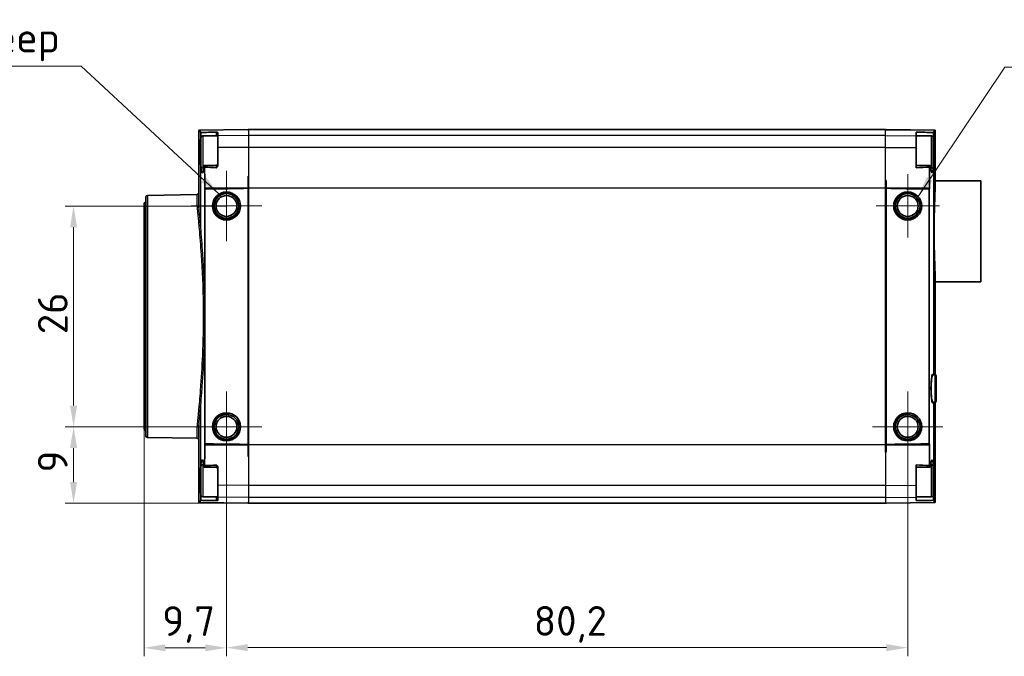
# Model space of a CAD drawing. Header units: millimetres. Extents: x 0 to 420, y 0 to 297.
# Tile 3 of 37: x 92 to 208, y 43 to 118. Entities that reach past the tile are written whole.
import ezdxf

# ---------------------------------------------------------------- set-up
doc = ezdxf.new("R2010")
doc.units = ezdxf.units.MM
for name, color, linetype, lineweight in [('Bemaßung (ISO)', 7, 'Continuous', 18), ('Mittelpunktmarkierung (ISO)', 7, 'Continuous', 18), ('Sichtbar (ISO)', 7, 'Continuous', 35), ('Sichtbar schmal (ISO)', 7, 'Continuous', 25), ('Symbol (ISO)', 7, 'Continuous', 18)]:
    doc.layers.add(name, color=color, linetype=linetype, lineweight=lineweight)
doc.styles.add('Notiztext (DIN)', font='isocpeur.ttf')
doc.dimstyles.new('Standard (DIN)', dxfattribs={"dimtxt": 3.5, "dimasz": 2.5, "dimexe": 1, "dimexo": 0, "dimgap": 0.7, "dimtad": 1, "dimtoh": 1, "dimrnd": 1e-08, "dimtxsty": 'Notiztext (DIN)', "dimcen": 0.09, "dimdle": 10, "dimclrd": 256, "dimclre": 256, "dimclrt": 256, "dimazin": 2, "dimtfac": 0.514286, "dimtdec": 4, "dimtmove": 0, "dimatfit": 3, "dimfxl": 1, "dimtolj": 1, "dimlwd": -1, "dimlwe": -1, "dimarcsym": 0})
doc.dimstyles.new('Standard - Methode 2a (DIN)$7', dxfattribs={"dimtxt": 3.5, "dimasz": 2.5, "dimexe": 3.175, "dimexo": 0.8, "dimgap": 0.8, "dimtad": 1, "dimtih": 1, "dimtoh": 1, "dimrnd": 1e-08, "dimtxsty": 'Notiztext (DIN)', "dimcen": 0.09, "dimdle": 10, "dimclrd": 256, "dimclre": 256, "dimclrt": 256, "dimazin": 2, "dimtfac": 1, "dimtmove": 0, "dimatfit": 3, "dimfxl": 1, "dimtolj": 1, "dimlwd": -1, "dimlwe": -1, "dimarcsym": 0})

# ---------------------------------------------------------------- blocks, each defined once
blk = doc.blocks.new('*D39')
at = {"layer": 'Bemaßung (ISO)', "transparency": 16777216}
for p, q in [((106.89, 69.89), (106.89, 43.11)), ((116.59, 65.98), (116.59, 43.11)), ((109.39, 44.11), (114.09, 44.11))]:
    blk.add_line(p, q, dxfattribs=at)
for points in [[(109.39, 44.53), (109.39, 43.7), (106.89, 44.11)], [(114.09, 44.53), (114.09, 43.7), (116.59, 44.11)]]:
    blk.add_solid(points, dxfattribs=at)
at = {"layer": 'Defpoints', "color": 0, "transparency": 16777216}
for p in [(106.89, 69.89), (116.59, 65.98), (116.59, 44.11)]:
    blk.add_point(p, dxfattribs=at)
at = {"layer": 'Bemaßung (ISO)', "transparency": 16777216, "insert": (109.03, 49.01), "char_height": 3.5, "attachment_point": 1, "style": 'Notiztext (DIN)'}
blk.add_mtext('\\A1;9,7', dxfattribs=at)
blk = doc.blocks.new('*D40')
at = {"layer": 'Bemaßung (ISO)', "transparency": 16777216}
for p, q in [((116.59, 65.98), (116.59, 43.13)), ((196.79, 65.98), (196.79, 43.13)), ((119.09, 44.13), (194.29, 44.13))]:
    blk.add_line(p, q, dxfattribs=at)
for points in [[(119.09, 44.55), (119.09, 43.72), (116.59, 44.13)], [(194.29, 44.55), (194.29, 43.72), (196.79, 44.13)]]:
    blk.add_solid(points, dxfattribs=at)
at = {"layer": 'Defpoints', "color": 0, "transparency": 16777216}
for p in [(116.59, 65.98), (196.79, 65.98), (196.79, 44.13)]:
    blk.add_point(p, dxfattribs=at)
at = {"layer": 'Bemaßung (ISO)', "transparency": 16777216, "insert": (152.76, 49.03), "char_height": 3.5, "attachment_point": 1, "style": 'Notiztext (DIN)'}
blk.add_mtext('\\A1;80,2', dxfattribs=at)
blk = doc.blocks.new('*D43')
at = {"layer": 'Bemaßung (ISO)', "transparency": 16777216}
for p, q in [((116.59, 96.13), (97.59, 96.13)), ((98.59, 93.63), (98.59, 72.63)), ((116.59, 70.13), (97.59, 70.13))]:
    blk.add_line(p, q, dxfattribs=at)
for points in [[(98.18, 93.63), (99.01, 93.63), (98.59, 96.13)], [(98.18, 72.63), (99.01, 72.63), (98.59, 70.13)]]:
    blk.add_solid(points, dxfattribs=at)
at = {"layer": 'Defpoints', "color": 0, "transparency": 16777216}
for p in [(116.59, 96.13), (98.59, 70.13), (116.59, 70.13)]:
    blk.add_point(p, dxfattribs=at)
at = {"layer": 'Bemaßung (ISO)', "transparency": 16777216, "insert": (94.39, 81.03), "char_height": 3.5, "attachment_point": 1, "rotation": 90, "style": 'Notiztext (DIN)'}
blk.add_mtext('\\A1;26', dxfattribs=at)
blk = doc.blocks.new('*D44')
at = {"layer": 'Bemaßung (ISO)', "transparency": 16777216}
for p, q in [((116.59, 70.13), (97.59, 70.13)), ((98.59, 63.63), (98.59, 67.63)), ((119.19, 61.13), (97.59, 61.13))]:
    blk.add_line(p, q, dxfattribs=at)
for points in [[(98.18, 67.63), (99.01, 67.63), (98.59, 70.13)], [(98.18, 63.63), (99.01, 63.63), (98.59, 61.13)]]:
    blk.add_solid(points, dxfattribs=at)
at = {"layer": 'Defpoints', "color": 0, "transparency": 16777216}
for p in [(98.59, 70.13), (116.59, 70.13), (119.19, 61.13)]:
    blk.add_point(p, dxfattribs=at)
at = {"layer": 'Bemaßung (ISO)', "transparency": 16777216, "insert": (94.39, 64.76), "char_height": 3.5, "attachment_point": 1, "rotation": 90, "style": 'Notiztext (DIN)'}
blk.add_mtext('\\A1;9', dxfattribs=at)

msp = doc.modelspace()

# ---------------------------------------------------------------- linework, layer by layer
at = {"layer": 'Mittelpunktmarkierung (ISO)'}
for p, q in [((116.593, 100.285), (116.593, 91.985)), ((196.793, 99.865), (196.793, 92.405)), ((120.743, 96.135), (112.443, 96.135)), ((200.523, 96.135), (193.063, 96.135)), ((116.593, 74.285), (116.593, 65.985)), ((196.793, 74.285), (196.793, 65.985)), ((120.743, 70.135), (112.443, 70.135)), ((200.943, 70.135), (192.643, 70.135))]:
    msp.add_line(p, q, dxfattribs=at)
at = {"layer": 'Sichtbar (ISO)'}
for p, q in [((113.345, 96.296), (113.345, 104.926)), ((113.376, 105.058), (113.348, 105.058)), ((113.39, 105.059), (113.376, 105.058)), ((119.143, 105.134), (113.39, 105.059)), ((113.793, 104.385), (115.593, 104.385)), ((115.593, 104.401), (115.593, 104.772)), ((115.593, 103.02), (115.593, 104.401)), ((119.143, 105.134), (119.143, 105.118)), ((119.143, 105.118), (119.143, 105.003)), ((194.193, 105.135), (119.193, 105.135)), ((119.193, 105.118), (119.193, 105.135)), ((119.193, 105.003), (119.193, 105.118)), ((194.193, 105.118), (194.193, 105.135)), ((194.193, 105.112), (194.193, 105.118)), ((194.243, 105.118), (194.243, 105.134)), ((194.243, 105.134), (199.997, 105.059)), ((194.243, 105.111), (194.243, 105.118)), ((197.793, 104.832), (197.793, 104.401)), ((197.793, 104.401), (197.793, 103.02)), ((199.593, 104.385), (197.793, 104.385)), ((200.011, 105.058), (199.997, 105.059)), ((200.038, 105.058), (200.011, 105.058)), ((200.041, 104.926), (200.041, 99.114)), ((113.593, 100.785), (113.593, 104.185)), ((199.793, 104.185), (199.793, 100.785)), ((115.593, 100.999), (115.593, 103.02)), ((197.793, 103.02), (197.793, 100.622)), ((113.793, 100.585), (113.894, 100.585)), ((199.593, 100.585), (199.492, 100.585)), ((119.193, 99.635), (119.143, 99.633)), ((119.143, 99.633), (119.143, 98.245)), ((119.193, 98.245), (119.193, 99.635)), ((194.243, 99.133), (194.193, 99.135)), ((194.193, 98.245), (194.193, 99.135)), ((194.243, 98.245), (194.243, 99.133)), ((200.041, 99.085), (200.041, 99.114)), ((200.041, 99.085), (205.393, 99.085)), ((205.393, 99.085), (205.393, 87.185)), ((107.29, 97.388), (113.149, 97.49)), ((114.039, 98.245), (114.039, 98.243)), ((114.048, 84.226), (114.048, 98.149)), ((119.143, 98.243), (119.143, 98.245)), ((119.143, 98.232), (119.143, 98.243)), ((119.143, 98.232), (119.143, 68.037)), ((119.193, 98.245), (119.193, 68.024)), ((194.193, 68.024), (194.193, 98.245)), ((194.243, 98.245), (194.243, 98.243)), ((194.243, 98.243), (194.243, 98.232)), ((194.243, 68.037), (194.243, 98.232)), ((199.338, 98.149), (199.338, 68.12)), ((199.347, 98.243), (199.347, 98.245)), ((106.893, 69.89), (106.893, 96.38)), ((107.093, 69.081), (107.093, 97.188)), ((200.041, 87.155), (200.041, 87.185)), ((200.041, 87.185), (205.393, 87.185)), ((200.041, 87.155), (200.041, 83.329)), ((199.913, 76.235), (199.913, 82.626)), ((200.036, 82.629), (200.036, 76.235)), ((200.041, 83.284), (200.041, 83.329)), ((114.048, 68.12), (114.048, 82.043)), ((200.041, 76.235), (199.782, 76.235)), ((200.141, 76.135), (200.141, 73.135)), ((200.041, 73.035), (199.782, 73.035)), ((199.913, 66.643), (199.913, 73.035)), ((200.036, 73.035), (200.036, 66.64)), ((113.345, 61.343), (113.345, 69.973)), ((107.29, 68.881), (113.149, 68.779)), ((114.039, 68.026), (114.039, 68.024)), ((119.143, 68.026), (119.143, 68.037)), ((119.143, 68.024), (119.143, 68.026)), ((119.143, 68.024), (119.143, 66.636)), ((119.193, 66.635), (119.193, 68.024)), ((194.193, 68.024), (194.193, 67.135)), ((194.243, 68.037), (194.243, 68.026)), ((194.243, 68.026), (194.243, 68.024)), ((194.243, 67.136), (194.243, 68.024)), ((199.347, 68.024), (199.347, 68.026)), ((119.143, 66.636), (119.193, 66.635)), ((194.193, 67.135), (194.243, 67.136)), ((113.593, 62.085), (113.593, 65.485)), ((113.793, 65.685), (113.894, 65.685)), ((115.593, 63.249), (115.593, 65.27)), ((197.793, 65.647), (197.793, 63.249)), ((199.593, 65.685), (199.492, 65.685)), ((199.793, 65.485), (199.793, 62.085)), ((200.041, 65.94), (200.041, 65.985)), ((200.041, 65.94), (200.041, 61.343)), ((115.593, 61.868), (115.593, 63.249)), ((197.793, 63.249), (197.793, 61.868)), ((113.793, 61.885), (115.593, 61.885)), ((115.593, 61.497), (115.593, 61.868)), ((199.593, 61.885), (197.793, 61.885)), ((197.793, 61.868), (197.793, 61.438)), ((113.348, 61.211), (113.376, 61.211)), ((113.376, 61.211), (113.39, 61.211)), ((119.143, 61.135), (113.39, 61.211)), ((119.143, 61.266), (119.143, 61.152)), ((119.143, 61.152), (119.143, 61.135)), ((119.193, 61.151), (119.193, 61.266)), ((119.193, 61.135), (119.193, 61.151)), ((194.193, 61.135), (119.193, 61.135)), ((194.193, 61.157), (194.193, 61.151)), ((194.193, 61.151), (194.193, 61.135)), ((194.243, 61.135), (199.997, 61.211)), ((194.243, 61.152), (194.243, 61.158)), ((194.243, 61.135), (194.243, 61.152)), ((199.997, 61.211), (200.011, 61.211)), ((200.011, 61.211), (200.038, 61.211))]:
    msp.add_line(p, q, dxfattribs=at)
for centre, radius in [((116.593, 96.135), 1.65), ((116.593, 96.135), 1.45), ((196.793, 96.135), 1.65), ((196.793, 96.135), 1.45), ((116.593, 96.135), 1.23), ((196.793, 96.135), 1.23), ((116.593, 70.135), 1.65), ((116.593, 70.135), 1.45), ((116.593, 70.135), 1.23), ((196.793, 70.135), 1.65), ((196.793, 70.135), 1.45), ((196.793, 70.135), 1.23)]:
    msp.add_circle(centre, radius, dxfattribs=at)
for centre, radius, start, end in [((113.793, 104.185), 0.2, 90, 180), ((199.593, 104.185), 0.2, 0, 90), ((115.393, 101.102), 0.2, 270.71084, 0), ((113.793, 100.785), 0.2, 180, 270), ((199.593, 100.785), 0.2, 270, 0), ((107.293, 97.188), 0.2, 91, 180), ((113.145, 97.69), 0.2, 271, 0), ((107.093, 96.38), 0.2, 90, 180), ((199.841, 83.329), 0.2, 296.34166, 0), ((200.041, 76.135), 0.1, 0, 90), ((200.041, 73.135), 0.1, 270, 0), ((107.093, 69.89), 0.2, 180, 270), ((107.293, 69.081), 0.2, 180, 269), ((113.145, 68.579), 0.2, 0, 89), ((199.841, 65.94), 0.2, 0, 63.65944), ((113.793, 65.485), 0.2, 90, 180), ((115.393, 65.167), 0.2, 0, 89.28916), ((199.593, 65.485), 0.2, 0, 90), ((113.793, 62.085), 0.2, 180, 270), ((199.593, 62.085), 0.2, 270, 0)]:
    msp.add_arc(centre, radius, start, end, dxfattribs=at)
for centre, major_axis, ratio, start_param, end_param in [((743.22, 72.733), (1553.747, 0), 0.022679, 1.9840892, 1.9841243), ((-480.746, 72.733), (1579.199, 0), 0.022679, 1.1291537, 1.1291887), ((111.554, 98.243), (7.64, 0), 0.0130896, 5.0450561, 6.168713), ((201.833, 98.243), (-7.64, 0), 0.0130896, 0.1144723, 1.2381292), ((111.554, 68.026), (7.64, 0), 0.0130896, 0.1144723, 1.2381292), ((201.833, 68.026), (-7.64, 0), 0.0130896, 5.0450561, 6.168713), ((743.22, 93.536), (-1553.747, 0), 0.022679, 1.1574683, 1.1575035), ((-480.746, 93.536), (-1579.199, 0), 0.022679, 2.0124039, 2.0124389)]:
    msp.add_ellipse(centre, major_axis=major_axis, ratio=ratio, start_param=start_param, end_param=end_param, dxfattribs=at)
for points, knots in [([(113.345, 104.926), (113.345, 104.95), (113.346, 104.98), (113.347, 105.029), (113.348, 105.043), (113.348, 105.058)], [0.364671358, 0.364671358, 0.364671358, 0.364671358, 0.391385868, 0.391385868, 0.401159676, 0.401159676, 0.401159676, 0.401159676]), ([(113.569, 104.609), (113.568, 104.661), (113.565, 104.71), (113.561, 104.765), (113.559, 104.778), (113.558, 104.791)], [0.000458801, 0.000458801, 0.000458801, 0.000458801, 0.017595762, 0.017595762, 0.023732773, 0.023732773, 0.023732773, 0.023732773]), ([(113.569, 104.27), (113.571, 104.311), (113.572, 104.354), (113.572, 104.44), (113.572, 104.482), (113.571, 104.552), (113.57, 104.581), (113.569, 104.609)], [0.004726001, 0.004726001, 0.004726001, 0.004726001, 0.018008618, 0.018008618, 0.030577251, 0.030577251, 0.039563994, 0.039563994, 0.039563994, 0.039563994]), ([(115.593, 104.772), (115.593, 104.781), (115.583, 104.788), (115.541, 104.806), (115.503, 104.815), (115.456, 104.823), (115.444, 104.824), (115.426, 104.826), (115.42, 104.826), (115.406, 104.827), (115.399, 104.827), (115.392, 104.827)], [0, 0, 0, 0, 0.01503811, 0.01503811, 0.037411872, 0.037411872, 0.046870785, 0.046870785, 0.05200051, 0.05200051, 0.056820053, 0.056820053, 0.056820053, 0.056820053]), ([(199.817, 104.609), (199.815, 104.559), (199.814, 104.506), (199.814, 104.418), (199.815, 104.384), (199.816, 104.323), (199.816, 104.296), (199.817, 104.27)], [0.000458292, 0.000458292, 0.000458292, 0.000458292, 0.016553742, 0.016553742, 0.026810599, 0.026810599, 0.035194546, 0.035194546, 0.035194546, 0.035194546]), ([(199.828, 104.791), (199.827, 104.776), (199.825, 104.759), (199.821, 104.702), (199.819, 104.657), (199.817, 104.609)], [0.026411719, 0.026411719, 0.026411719, 0.026411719, 0.033955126, 0.033955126, 0.049696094, 0.049696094, 0.049696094, 0.049696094]), ([(200.038, 105.058), (200.039, 105.043), (200.039, 105.029), (200.041, 104.98), (200.041, 104.95), (200.041, 104.926)], [0.851083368, 0.851083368, 0.851083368, 0.851083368, 0.860857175, 0.860857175, 0.887571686, 0.887571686, 0.887571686, 0.887571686]), ([(113.569, 100.711), (113.551, 100.924), (113.537, 101.178), (113.518, 101.73), (113.513, 102.02), (113.511, 102.59), (113.513, 102.866), (113.523, 103.297), (113.529, 103.458), (113.538, 103.655), (113.54, 103.698), (113.543, 103.77), (113.545, 103.791), (113.545, 103.799)], [0.00023843, 0.00023843, 0.00023843, 0.00023843, 0.09262437, 0.09262437, 0.18131879, 0.18131879, 0.26403564, 0.26403564, 0.31659776, 0.31659776, 0.33192641, 0.33192641, 0.34210537, 0.34210537, 0.34210537, 0.34210537]), ([(113.545, 103.799), (113.548, 103.863), (113.552, 103.927), (113.559, 104.056), (113.562, 104.12), (113.566, 104.185)], [0, 0, 0, 0, 0.023139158, 0.023139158, 0.046351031, 0.046351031, 0.046351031, 0.046351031]), ([(199.842, 103.799), (199.842, 103.791), (199.843, 103.768), (199.85, 103.645), (199.854, 103.552), (199.861, 103.339), (199.865, 103.218), (199.874, 102.797), (199.876, 102.486), (199.872, 101.91), (199.866, 101.647), (199.847, 101.144), (199.834, 100.91), (199.817, 100.711)], [0, 0, 0, 0, 0.002771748, 0.002771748, 0.010716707, 0.010716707, 0.020299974, 0.020299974, 0.043208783, 0.043208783, 0.063297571, 0.063297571, 0.084571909, 0.084571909, 0.084571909, 0.084571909]), ([(199.821, 104.185), (199.824, 104.12), (199.828, 104.056), (199.835, 103.927), (199.838, 103.863), (199.842, 103.799)], [0, 0, 0, 0, 0.023210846, 0.023210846, 0.046351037, 0.046351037, 0.046351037, 0.046351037]), ([(114.013, 100.699), (114.009, 100.734), (114.006, 100.764), (113.996, 100.826), (113.989, 100.852), (113.975, 100.884), (113.968, 100.889), (113.954, 100.881), (113.948, 100.868), (113.936, 100.827), (113.932, 100.804), (113.929, 100.787)], [0.022310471, 0.022310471, 0.022310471, 0.022310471, 0.034901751, 0.034901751, 0.051939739, 0.051939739, 0.06849074, 0.06849074, 0.084341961, 0.084341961, 0.098765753, 0.098765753, 0.098765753, 0.098765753]), ([(115.392, 100.637), (115.399, 100.636), (115.406, 100.637), (115.421, 100.642), (115.429, 100.646), (115.45, 100.661), (115.463, 100.675), (115.494, 100.711), (115.516, 100.745), (115.553, 100.817), (115.568, 100.853), (115.588, 100.926), (115.593, 100.963), (115.593, 100.999)], [0, 0, 0, 0, 0.002093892, 0.002093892, 0.00469564, 0.00469564, 0.010009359, 0.010009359, 0.021534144, 0.021534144, 0.032041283, 0.032041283, 0.042028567, 0.042028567, 0.042028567, 0.042028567]), ([(199.457, 100.787), (199.454, 100.808), (199.448, 100.837), (199.434, 100.879), (199.426, 100.888), (199.411, 100.884), (199.404, 100.87), (199.39, 100.821), (199.384, 100.786), (199.377, 100.73), (199.375, 100.715), (199.374, 100.699)], [0, 0, 0, 0, 0.010646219, 0.010646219, 0.020618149, 0.020618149, 0.03045675, 0.03045675, 0.040109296, 0.040109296, 0.043289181, 0.043289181, 0.043289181, 0.043289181]), ([(113.895, 100.594), (113.895, 100.591), (113.893, 100.579), (113.876, 100.467), (113.845, 100.283), (113.77, 100.063), (113.737, 100.025), (113.678, 100.068), (113.653, 100.134), (113.606, 100.357), (113.586, 100.515), (113.569, 100.711)], [0, 0, 0, 0, 0.00157898, 0.00157898, 0.011179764, 0.011179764, 0.018849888, 0.018849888, 0.025520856, 0.025520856, 0.032407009, 0.032407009, 0.032407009, 0.032407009]), ([(113.929, 100.787), (113.923, 100.755), (113.918, 100.722), (113.906, 100.658), (113.901, 100.626), (113.895, 100.594)], [0, 0, 0, 0, 0.016831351, 0.016831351, 0.033466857, 0.033466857, 0.033466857, 0.033466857]), ([(199.491, 100.594), (199.485, 100.626), (199.48, 100.658), (199.469, 100.722), (199.463, 100.755), (199.457, 100.787)], [0, 0, 0, 0, 0.016633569, 0.016633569, 0.033466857, 0.033466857, 0.033466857, 0.033466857]), ([(199.817, 100.711), (199.799, 100.498), (199.777, 100.331), (199.725, 100.105), (199.697, 100.045), (199.638, 100.037), (199.608, 100.083), (199.556, 100.243), (199.535, 100.333), (199.502, 100.521), (199.492, 100.585), (199.491, 100.594)], [0.00024451, 0.00024451, 0.00024451, 0.00024451, 0.09208414, 0.09208414, 0.18134302, 0.18134302, 0.26609539, 0.26609539, 0.32682349, 0.32682349, 0.36764471, 0.36764471, 0.36764471, 0.36764471]), ([(200.011, 97.958), (200.014, 98.042), (200.018, 98.124), (200.024, 98.287), (200.027, 98.367), (200.032, 98.524), (200.034, 98.602), (200.038, 98.753), (200.039, 98.828), (200.041, 98.973), (200.041, 99.044), (200.041, 99.114)], [0, 0, 0, 0, 0.0317173, 0.0317173, 0.0634346, 0.0634346, 0.0951519, 0.0951519, 0.12686919, 0.12686919, 0.15858649, 0.15858649, 0.15858649, 0.15858649]), ([(114.039, 98.243), (114.039, 98.231), (114.04, 98.217), (114.041, 98.193), (114.042, 98.182), (114.044, 98.164), (114.046, 98.156), (114.048, 98.15), (114.048, 98.149), (114.048, 98.149)], [0.030304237, 0.030304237, 0.030304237, 0.030304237, 0.034068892, 0.034068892, 0.037833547, 0.037833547, 0.041644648, 0.041644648, 0.042220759, 0.042220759, 0.042220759, 0.042220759]), ([(199.338, 98.149), (199.338, 98.149), (199.339, 98.15), (199.34, 98.156), (199.342, 98.164), (199.344, 98.182), (199.345, 98.193), (199.347, 98.217), (199.347, 98.231), (199.347, 98.243)], [-0.011916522, -0.011916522, -0.011916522, -0.011916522, -0.011340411, -0.011340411, -0.00752931, -0.00752931, -0.003764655, -0.003764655, 0, 0, 0, 0]), ([(200.011, 88.311), (199.999, 88.583), (199.988, 88.872), (199.966, 89.473), (199.956, 89.786), (199.939, 90.428), (199.931, 90.757), (199.919, 91.424), (199.914, 91.764), (199.908, 92.448), (199.906, 92.794), (199.906, 93.484), (199.908, 93.83), (199.914, 94.514), (199.919, 94.854), (199.931, 95.522), (199.939, 95.849), (199.956, 96.487), (199.966, 96.798), (199.988, 97.398), (199.999, 97.686), (200.011, 97.958)], [0, 0, 0, 0, 0.1037348, 0.1037348, 0.2074696, 0.2074696, 0.3112044, 0.3112044, 0.4149392, 0.4149392, 0.518674, 0.518674, 0.6224087, 0.6224087, 0.7261435, 0.7261435, 0.8298783, 0.8298783, 0.9336131, 0.9336131, 1.0373479, 1.0373479, 1.0373479, 1.0373479]), ([(200.041, 87.155), (200.041, 87.225), (200.041, 87.296), (200.039, 87.442), (200.038, 87.516), (200.034, 87.668), (200.032, 87.745), (200.027, 87.902), (200.024, 87.982), (200.018, 88.145), (200.014, 88.227), (200.011, 88.311)], [0, 0, 0, 0, 0.0317173, 0.0317173, 0.0634346, 0.0634346, 0.0951519, 0.0951519, 0.12686919, 0.12686919, 0.15858649, 0.15858649, 0.15858649, 0.15858649]), ([(114.048, 82.043), (114.048, 82.191), (114.047, 82.392), (114.046, 82.583), (114.045, 82.718), (114.044, 82.892), (114.044, 82.948), (114.044, 83.033), (114.044, 83.062), (114.044, 83.113), (114.044, 83.135), (114.044, 83.183), (114.044, 83.209), (114.044, 83.277), (114.044, 83.32), (114.045, 83.515), (114.046, 83.679), (114.047, 83.927), (114.048, 84.086), (114.048, 84.226)], [-0.2005347, -0.2005347, -0.2005347, -0.2005347, -0.16510981, -0.16510981, -0.13272477, -0.13272477, -0.1169824, -0.1169824, -0.10910513, -0.10910513, -0.10283474, -0.10283474, -0.0957663, -0.0957663, -0.08383505, -0.08383505, -0.04184311, -0.04184311, 0, 0, 0, 0]), ([(199.943, 83.256), (199.943, 83.256), (199.943, 83.256), (199.943, 83.255), (199.942, 83.251), (199.939, 83.234), (199.937, 83.217), (199.931, 83.166), (199.928, 83.128), (199.922, 83.034), (199.92, 82.976), (199.916, 82.85), (199.914, 82.782), (199.913, 82.683), (199.913, 82.654), (199.913, 82.626)], [0.017845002, 0.017845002, 0.017845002, 0.017845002, 0.018183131, 0.018183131, 0.026088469, 0.026088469, 0.039520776, 0.039520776, 0.058064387, 0.058064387, 0.079033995, 0.079033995, 0.100741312, 0.100741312, 0.109446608, 0.109446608, 0.109446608, 0.109446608]), ([(200.041, 83.284), (200.041, 83.263), (200.041, 83.236), (200.04, 83.171), (200.04, 83.133), (200.039, 83.049), (200.038, 83.002), (200.037, 82.903), (200.037, 82.85), (200.036, 82.741), (200.036, 82.685), (200.036, 82.629)], [0, 0, 0, 0, 0.016868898, 0.016868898, 0.033737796, 0.033737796, 0.050606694, 0.050606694, 0.067475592, 0.067475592, 0.08434449, 0.08434449, 0.08434449, 0.08434449]), ([(199.782, 76.235), (199.762, 76.235), (199.744, 76.243), (199.726, 76.256), (199.724, 76.261), (199.723, 76.261), (199.723, 76.261), (199.723, 76.261)], [0.708433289, 0.708433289, 0.708433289, 0.708433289, 0.72101494, 0.72101494, 0.73377596, 0.73377596, 0.734581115, 0.734581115, 0.734581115, 0.734581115]), ([(199.723, 73.008), (199.723, 73.008), (199.724, 73.009), (199.729, 73.014), (199.741, 73.028), (199.772, 73.034), (199.777, 73.035), (199.782, 73.035)], [0.150037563, 0.150037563, 0.150037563, 0.150037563, 0.155830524, 0.155830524, 0.172837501, 0.172837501, 0.176070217, 0.176070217, 0.176070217, 0.176070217]), ([(114.048, 68.12), (114.048, 68.12), (114.048, 68.119), (114.046, 68.113), (114.044, 68.105), (114.042, 68.088), (114.041, 68.076), (114.04, 68.052), (114.039, 68.038), (114.039, 68.026)], [-0.011916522, -0.011916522, -0.011916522, -0.011916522, -0.011340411, -0.011340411, -0.00752931, -0.00752931, -0.003764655, -0.003764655, 0, 0, 0, 0]), ([(199.347, 68.026), (199.347, 68.038), (199.347, 68.052), (199.345, 68.076), (199.344, 68.088), (199.342, 68.105), (199.34, 68.113), (199.339, 68.119), (199.338, 68.12), (199.338, 68.12)], [0.030304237, 0.030304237, 0.030304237, 0.030304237, 0.034068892, 0.034068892, 0.037833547, 0.037833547, 0.041644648, 0.041644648, 0.042220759, 0.042220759, 0.042220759, 0.042220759]), ([(113.569, 65.558), (113.587, 65.765), (113.609, 65.929), (113.659, 66.158), (113.687, 66.22), (113.746, 66.234), (113.777, 66.191), (113.829, 66.033), (113.85, 65.942), (113.885, 65.75), (113.894, 65.684), (113.895, 65.675)], [0.0027558, 0.0027558, 0.0027558, 0.0027558, 0.09215968, 0.09215968, 0.18150264, 0.18150264, 0.26643493, 0.26643493, 0.3286928, 0.3286928, 0.37060196, 0.37060196, 0.37060196, 0.37060196]), ([(199.491, 65.675), (199.491, 65.679), (199.493, 65.69), (199.511, 65.802), (199.541, 65.987), (199.616, 66.207), (199.65, 66.245), (199.708, 66.201), (199.733, 66.136), (199.78, 65.916), (199.8, 65.756), (199.817, 65.558)], [0, 0, 0, 0, 0.00157898, 0.00157898, 0.011206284, 0.011206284, 0.01886404, 0.01886404, 0.025410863, 0.025410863, 0.032366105, 0.032366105, 0.032366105, 0.032366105]), ([(199.913, 66.643), (199.913, 66.572), (199.914, 66.499), (199.917, 66.363), (199.919, 66.299), (199.925, 66.186), (199.928, 66.138), (199.935, 66.063), (199.939, 66.036), (199.942, 66.017), (199.943, 66.014), (199.943, 66.014), (199.943, 66.014), (199.943, 66.014)], [0, 0, 0, 0, 0.021889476, 0.021889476, 0.043635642, 0.043635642, 0.06487643, 0.06487643, 0.084371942, 0.084371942, 0.090739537, 0.090739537, 0.09150497, 0.09150497, 0.09150497, 0.09150497]), ([(200.041, 65.985), (200.041, 66.006), (200.041, 66.033), (200.04, 66.098), (200.04, 66.136), (200.039, 66.22), (200.038, 66.267), (200.037, 66.367), (200.037, 66.419), (200.036, 66.528), (200.036, 66.584), (200.036, 66.64)], [0, 0, 0, 0, 0.016865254, 0.016865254, 0.033730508, 0.033730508, 0.050595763, 0.050595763, 0.067461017, 0.067461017, 0.084326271, 0.084326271, 0.084326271, 0.084326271]), ([(113.545, 62.47), (113.545, 62.478), (113.543, 62.501), (113.537, 62.625), (113.533, 62.717), (113.525, 62.93), (113.521, 63.051), (113.512, 63.472), (113.51, 63.783), (113.515, 64.359), (113.52, 64.622), (113.539, 65.125), (113.552, 65.36), (113.569, 65.558)], [0, 0, 0, 0, 0.002771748, 0.002771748, 0.010716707, 0.010716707, 0.020299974, 0.020299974, 0.043208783, 0.043208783, 0.063297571, 0.063297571, 0.084571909, 0.084571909, 0.084571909, 0.084571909]), ([(113.895, 65.675), (113.901, 65.643), (113.906, 65.611), (113.918, 65.547), (113.923, 65.514), (113.929, 65.482)], [0, 0, 0, 0, 0.016633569, 0.016633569, 0.033466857, 0.033466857, 0.033466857, 0.033466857]), ([(113.929, 65.482), (113.933, 65.462), (113.938, 65.432), (113.953, 65.39), (113.96, 65.381), (113.975, 65.385), (113.983, 65.399), (113.997, 65.448), (114.003, 65.483), (114.01, 65.539), (114.011, 65.554), (114.013, 65.57)], [0, 0, 0, 0, 0.010646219, 0.010646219, 0.020618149, 0.020618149, 0.03045675, 0.03045675, 0.040109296, 0.040109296, 0.043289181, 0.043289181, 0.043289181, 0.043289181]), ([(115.593, 65.27), (115.593, 65.32), (115.583, 65.37), (115.546, 65.473), (115.518, 65.521), (115.48, 65.575), (115.463, 65.596), (115.436, 65.619), (115.427, 65.624), (115.415, 65.629), (115.41, 65.631), (115.401, 65.632), (115.397, 65.633), (115.392, 65.632)], [0, 0, 0, 0, 0.015296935, 0.015296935, 0.033098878, 0.033098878, 0.042660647, 0.042660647, 0.047945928, 0.047945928, 0.05088149, 0.05088149, 0.05371994, 0.05371994, 0.05371994, 0.05371994]), ([(199.374, 65.57), (199.377, 65.535), (199.381, 65.505), (199.391, 65.443), (199.398, 65.417), (199.411, 65.385), (199.418, 65.38), (199.432, 65.388), (199.439, 65.401), (199.45, 65.442), (199.455, 65.465), (199.457, 65.482)], [0.022310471, 0.022310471, 0.022310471, 0.022310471, 0.034901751, 0.034901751, 0.051939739, 0.051939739, 0.06849074, 0.06849074, 0.084341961, 0.084341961, 0.098765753, 0.098765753, 0.098765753, 0.098765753]), ([(199.457, 65.482), (199.463, 65.514), (199.469, 65.547), (199.48, 65.611), (199.485, 65.643), (199.491, 65.675)], [0, 0, 0, 0, 0.016831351, 0.016831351, 0.033466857, 0.033466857, 0.033466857, 0.033466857]), ([(199.817, 65.558), (199.835, 65.345), (199.849, 65.091), (199.868, 64.539), (199.874, 64.249), (199.876, 63.679), (199.873, 63.403), (199.863, 62.972), (199.858, 62.811), (199.849, 62.614), (199.847, 62.571), (199.843, 62.499), (199.842, 62.478), (199.842, 62.47)], [0.00023843, 0.00023843, 0.00023843, 0.00023843, 0.09262437, 0.09262437, 0.18131879, 0.18131879, 0.26403564, 0.26403564, 0.31659776, 0.31659776, 0.33192641, 0.33192641, 0.34210537, 0.34210537, 0.34210537, 0.34210537]), ([(113.566, 62.085), (113.562, 62.149), (113.559, 62.213), (113.552, 62.342), (113.548, 62.406), (113.545, 62.47)], [0, 0, 0, 0, 0.023210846, 0.023210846, 0.046351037, 0.046351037, 0.046351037, 0.046351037]), ([(113.558, 61.478), (113.56, 61.493), (113.561, 61.51), (113.565, 61.567), (113.568, 61.612), (113.569, 61.66)], [0.026411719, 0.026411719, 0.026411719, 0.026411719, 0.033955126, 0.033955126, 0.049696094, 0.049696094, 0.049696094, 0.049696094]), ([(113.569, 61.66), (113.571, 61.698), (113.571, 61.737), (113.572, 61.827), (113.572, 61.878), (113.571, 61.952), (113.57, 61.976), (113.569, 61.999)], [0.004631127, 0.004631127, 0.004631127, 0.004631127, 0.016703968, 0.016703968, 0.031964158, 0.031964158, 0.039391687, 0.039391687, 0.039391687, 0.039391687]), ([(115.392, 61.442), (115.399, 61.442), (115.406, 61.442), (115.422, 61.443), (115.43, 61.443), (115.449, 61.445), (115.461, 61.447), (115.496, 61.453), (115.519, 61.458), (115.556, 61.469), (115.569, 61.474), (115.588, 61.485), (115.593, 61.491), (115.593, 61.497)], [0, 0, 0, 0, 0.002150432, 0.002150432, 0.004826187, 0.004826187, 0.009227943, 0.009227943, 0.016243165, 0.016243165, 0.022266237, 0.022266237, 0.02799289, 0.02799289, 0.02799289, 0.02799289]), ([(199.817, 61.999), (199.815, 61.95), (199.815, 61.899), (199.814, 61.815), (199.814, 61.783), (199.815, 61.721), (199.816, 61.69), (199.817, 61.66)], [0.000466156, 0.000466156, 0.000466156, 0.000466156, 0.016192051, 0.016192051, 0.025653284, 0.025653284, 0.035258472, 0.035258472, 0.035258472, 0.035258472]), ([(199.817, 61.66), (199.819, 61.608), (199.821, 61.56), (199.826, 61.504), (199.827, 61.491), (199.828, 61.478)], [0.000458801, 0.000458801, 0.000458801, 0.000458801, 0.017595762, 0.017595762, 0.023732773, 0.023732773, 0.023732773, 0.023732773]), ([(199.842, 62.47), (199.838, 62.406), (199.835, 62.342), (199.828, 62.213), (199.824, 62.149), (199.821, 62.085)], [0, 0, 0, 0, 0.023139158, 0.023139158, 0.046351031, 0.046351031, 0.046351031, 0.046351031]), ([(113.348, 61.211), (113.348, 61.226), (113.347, 61.24), (113.346, 61.289), (113.345, 61.319), (113.345, 61.343)], [0.851083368, 0.851083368, 0.851083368, 0.851083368, 0.860857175, 0.860857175, 0.887571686, 0.887571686, 0.887571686, 0.887571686]), ([(200.041, 61.343), (200.041, 61.319), (200.041, 61.289), (200.039, 61.24), (200.039, 61.226), (200.038, 61.211)], [0.364671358, 0.364671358, 0.364671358, 0.364671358, 0.391385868, 0.391385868, 0.401159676, 0.401159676, 0.401159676, 0.401159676])]:
    msp.add_open_spline(points, degree=3, knots=knots, dxfattribs=at)
for points in [[(113.39, 105.059), (113.396, 105.059), (113.403, 105.054), (113.411, 105.043)], [(113.411, 105.043), (113.453, 104.981), (113.502, 104.897), (113.558, 104.791)], [(113.558, 104.791), (114.114, 104.801), (114.834, 104.814), (115.392, 104.827)], [(197.793, 104.832), (198.369, 104.817), (199.203, 104.802), (199.828, 104.791)], [(199.828, 104.791), (199.885, 104.897), (199.934, 104.981), (199.976, 105.043)], [(199.976, 105.043), (199.983, 105.054), (199.99, 105.059), (199.997, 105.059)], [(113.566, 104.185), (113.567, 104.211), (113.568, 104.24), (113.569, 104.27)], [(199.817, 104.27), (199.818, 104.24), (199.819, 104.211), (199.821, 104.185)], [(113.966, 100.886), (114.442, 100.891), (114.919, 100.896), (115.396, 100.902)], [(197.793, 100.905), (198.336, 100.898), (198.878, 100.892), (199.421, 100.886)], [(114.013, 100.699), (114.03, 99.873), (114.039, 99.048), (114.039, 98.245)], [(115.392, 100.637), (114.957, 100.665), (114.435, 100.686), (114.013, 100.699)], [(199.374, 100.699), (198.884, 100.683), (198.26, 100.659), (197.793, 100.622)], [(199.347, 98.245), (199.347, 99.048), (199.356, 99.873), (199.374, 100.699)], [(200.043, 76.235), (200.041, 76.235), (200.039, 76.235), (200.036, 76.235)], [(200.036, 73.034), (200.039, 73.034), (200.041, 73.034), (200.043, 73.035)], [(114.039, 68.024), (114.039, 67.221), (114.03, 66.396), (114.013, 65.57)], [(199.374, 65.57), (199.356, 66.396), (199.347, 67.221), (199.347, 68.024)], [(115.396, 65.367), (114.919, 65.373), (114.442, 65.378), (113.966, 65.383)], [(114.013, 65.57), (114.435, 65.583), (114.957, 65.604), (115.392, 65.632)], [(197.793, 65.647), (198.26, 65.611), (198.884, 65.586), (199.374, 65.57)], [(199.421, 65.383), (198.878, 65.377), (198.336, 65.372), (197.793, 65.365)], [(113.558, 61.478), (113.502, 61.372), (113.453, 61.288), (113.411, 61.226)], [(115.392, 61.442), (114.834, 61.455), (114.114, 61.468), (113.558, 61.478)], [(113.569, 61.999), (113.568, 62.029), (113.567, 62.058), (113.566, 62.085)], [(199.828, 61.478), (199.203, 61.467), (198.369, 61.452), (197.793, 61.438)], [(199.821, 62.085), (199.819, 62.058), (199.818, 62.029), (199.817, 61.999)], [(199.976, 61.226), (199.934, 61.288), (199.885, 61.372), (199.828, 61.478)], [(113.411, 61.226), (113.403, 61.216), (113.396, 61.21), (113.39, 61.211)], [(199.997, 61.211), (199.99, 61.21), (199.983, 61.216), (199.976, 61.226)]]:
    msp.add_open_spline(points, degree=3, dxfattribs=at)
at = {"layer": 'Sichtbar schmal (ISO)'}
for p, q in [((113.376, 95.709), (113.376, 105.058)), ((119.143, 105.118), (113.411, 105.043)), ((113.569, 104.27), (113.569, 104.609)), ((113.793, 104.385), (113.793, 100.585)), ((119.193, 104.447), (115.593, 104.401)), ((194.193, 105.118), (119.193, 105.118)), ((119.193, 105.003), (119.193, 104.447)), ((194.193, 104.447), (119.193, 104.447)), ((119.193, 104.447), (119.193, 103.035)), ((194.193, 104.447), (194.193, 105.112)), ((194.193, 104.447), (197.793, 104.401)), ((194.193, 103.035), (194.193, 104.447)), ((194.243, 105.118), (199.976, 105.043)), ((199.593, 100.585), (199.593, 104.385)), ((199.817, 104.609), (199.817, 104.27)), ((200.011, 105.058), (200.011, 97.967)), ((119.193, 103.035), (115.593, 103.02)), ((194.193, 103.035), (119.193, 103.035)), ((119.193, 103.035), (119.193, 99.635)), ((194.193, 103.035), (197.793, 103.02)), ((194.193, 99.135), (194.193, 103.035)), ((113.569, 93.58), (113.569, 100.711)), ((199.817, 100.711), (199.817, 76.235)), ((107.29, 97.388), (107.29, 68.881)), ((113.149, 96.115), (113.149, 97.49)), ((119.143, 98.245), (114.039, 98.245)), ((119.143, 98.243), (114.039, 98.243)), ((194.193, 98.245), (119.193, 98.245)), ((194.243, 98.245), (199.347, 98.245)), ((199.347, 98.243), (194.243, 98.243)), ((200.011, 88.302), (200.011, 83.328)), ((200.036, 82.629), (199.913, 82.629)), ((199.913, 82.626), (199.913, 76.235)), ((199.913, 82.626), (199.913, 82.626)), ((199.96, 83.327), (200.011, 83.328)), ((200.011, 83.328), (200.041, 83.329)), ((200.041, 73.035), (200.041, 76.235)), ((199.817, 73.035), (199.817, 65.558)), ((199.913, 73.035), (199.913, 66.643)), ((113.569, 65.558), (113.569, 72.689)), ((113.149, 68.779), (113.149, 70.154)), ((113.376, 61.211), (113.376, 70.56)), ((114.039, 68.026), (119.143, 68.026)), ((119.143, 68.024), (114.039, 68.024)), ((194.193, 68.024), (119.193, 68.024)), ((194.243, 68.026), (199.347, 68.026)), ((194.243, 68.024), (199.347, 68.024)), ((119.193, 66.635), (119.193, 63.234)), ((194.193, 67.135), (194.193, 63.234)), ((199.913, 66.643), (199.913, 66.643)), ((200.036, 66.64), (199.913, 66.64)), ((113.793, 65.685), (113.793, 61.885)), ((199.593, 61.885), (199.593, 65.685)), ((200.011, 65.941), (199.96, 65.942)), ((200.011, 65.941), (200.011, 61.211)), ((200.041, 65.94), (200.011, 65.941)), ((119.193, 63.234), (115.593, 63.249)), ((194.193, 63.234), (119.193, 63.234)), ((119.193, 63.234), (119.193, 61.822)), ((194.193, 63.234), (197.793, 63.249)), ((194.193, 63.234), (194.193, 61.822)), ((113.569, 61.66), (113.569, 61.999)), ((119.193, 61.822), (115.593, 61.868)), ((194.193, 61.822), (119.193, 61.822)), ((119.193, 61.822), (119.193, 61.266)), ((194.193, 61.822), (197.793, 61.868)), ((194.193, 61.822), (194.193, 61.157)), ((199.817, 61.999), (199.817, 61.66)), ((119.143, 61.152), (113.411, 61.226)), ((194.193, 61.151), (119.193, 61.151)), ((194.243, 61.152), (199.976, 61.226))]:
    msp.add_line(p, q, dxfattribs=at)
for centre in [(116.593, 96.135), (196.793, 96.135), (116.593, 70.135), (196.793, 70.135)]:
    msp.add_arc(centre, 1.501, 80, 350, dxfattribs=at)
for centre, major_axis, ratio, start_param, end_param in [((199.811, 97.967), (0.2, -0.009), 0.613026, 0, 0.0700056), ((113.145, 96.296), (0.2, 0), 0.9042206, 4.7298423, 6.2831853), ((113.176, 95.709), (0.199, 0.019), 0.8632881, 4.6479489, 6.1734697), ((113.37, 93.58), (0.199, 0.017), 0.7168553, 4.6687148, 6.1645836), ((199.811, 88.302), (0.2, 0.009), 0.613026, 6.2131797, 6.2831853), ((199.841, 83.284), (0.2, 0), 0.935905, 5.1574988, 6.2831853), ((199.811, 83.328), (-0.005, 0.2), 0.9984707, 3.7640579, 4.6862491), ((199.76, 83.327), (-0.005, 0.2), 0.997974, 4.2380234, 4.6862621), ((113.37, 72.689), (0.199, -0.017), 0.7168553, 0.1186017, 1.6144705), ((113.176, 70.56), (0.199, -0.019), 0.8632881, 0.1097156, 1.6352364), ((113.145, 69.973), (0.2, 0), 0.9042206, 0, 1.553343), ((199.841, 65.985), (0.2, 0), 0.935905, 0, 1.1256861), ((199.811, 65.941), (0.005, 0.2), 0.9984707, 4.7385289, 5.6607387), ((199.76, 65.942), (0.005, 0.2), 0.997974, 4.7385159, 5.186596)]:
    msp.add_ellipse(centre, major_axis=major_axis, ratio=ratio, start_param=start_param, end_param=end_param, dxfattribs=at)
for points, knots in [([(115.392, 104.827), (115.393, 104.792), (115.393, 104.733), (115.394, 104.591), (115.395, 104.507), (115.395, 104.41), (115.395, 104.397), (115.396, 104.385)], [0.002926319, 0.002926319, 0.002926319, 0.002926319, 0.040068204, 0.040068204, 0.076186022, 0.076186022, 0.081702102, 0.081702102, 0.081702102, 0.081702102]), ([(115.396, 100.902), (115.396, 100.902), (115.396, 100.902), (115.395, 100.899), (115.395, 100.893), (115.395, 100.879), (115.394, 100.873), (115.394, 100.856), (115.394, 100.843), (115.393, 100.804), (115.393, 100.775), (115.393, 100.71), (115.392, 100.674), (115.392, 100.637)], [0.040155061, 0.040155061, 0.040155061, 0.040155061, 0.043959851, 0.043959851, 0.058613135, 0.058613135, 0.065939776, 0.065939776, 0.077662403, 0.077662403, 0.096418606, 0.096418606, 0.114334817, 0.114334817, 0.114334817, 0.114334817]), ([(200.041, 99.114), (200.041, 98.992), (200.04, 98.865), (200.034, 98.613), (200.031, 98.49), (200.024, 98.284), (200.021, 98.204), (200.015, 98.07), (200.013, 98.019), (200.011, 97.967)], [-0.15858649, -0.15858649, -0.15858649, -0.15858649, -0.10228829, -0.10228829, -0.05154061, -0.05154061, -0.01982331, -0.01982331, 0, 0, 0, 0]), ([(200.011, 97.967), (199.99, 97.482), (199.97, 96.949), (199.939, 95.882), (199.927, 95.354), (199.913, 94.474), (199.909, 94.132), (199.906, 93.571), (199.906, 93.355), (199.905, 92.707), (199.908, 92.274), (199.921, 91.165), (199.935, 90.497), (199.97, 89.306), (199.99, 88.78), (200.011, 88.302)], [-1.0373479, -1.0373479, -1.0373479, -1.0373479, -0.8532187, -0.8532187, -0.687243, -0.687243, -0.5835082, -0.5835082, -0.518674, -0.518674, -0.3890055, -0.3890055, -0.1815359, -0.1815359, 0, 0, 0, 0]), ([(113.376, 95.709), (113.369, 95.784), (113.363, 95.857), (113.354, 95.992), (113.351, 96.055), (113.347, 96.154), (113.346, 96.191), (113.345, 96.251), (113.345, 96.274), (113.345, 96.296)], [-0.12616674, -0.12616674, -0.12616674, -0.12616674, -0.08137754, -0.08137754, -0.04100419, -0.04100419, -0.01577084, -0.01577084, 0, 0, 0, 0]), ([(113.149, 96.115), (113.149, 96.093), (113.149, 96.071), (113.15, 96.012), (113.151, 95.975), (113.154, 95.877), (113.157, 95.816), (113.166, 95.682), (113.172, 95.61), (113.179, 95.536)], [0, 0, 0, 0, 0.01577084, 0.01577084, 0.04100419, 0.04100419, 0.08137754, 0.08137754, 0.12616674, 0.12616674, 0.12616674, 0.12616674]), ([(113.179, 95.536), (113.187, 95.463), (113.194, 95.388), (113.213, 95.189), (113.225, 95.061), (113.258, 94.717), (113.279, 94.493), (113.324, 93.997), (113.349, 93.722), (113.374, 93.436)], [0, 0, 0, 0, 0.0441437, 0.0441437, 0.11477363, 0.11477363, 0.22778151, 0.22778151, 0.35314963, 0.35314963, 0.35314963, 0.35314963]), ([(113.569, 93.58), (113.545, 93.87), (113.52, 94.148), (113.475, 94.651), (113.454, 94.878), (113.421, 95.227), (113.409, 95.357), (113.39, 95.559), (113.383, 95.635), (113.376, 95.709)], [-0.35314963, -0.35314963, -0.35314963, -0.35314963, -0.22778151, -0.22778151, -0.11477363, -0.11477363, -0.0441437, -0.0441437, 0, 0, 0, 0]), ([(113.374, 93.436), (113.451, 92.537), (113.535, 91.509), (113.61, 90.392), (113.73, 88.6), (113.824, 86.555), (113.851, 84.482), (113.874, 82.701), (113.849, 80.891), (113.784, 79.168), (113.728, 77.692), (113.644, 76.296), (113.55, 75.027), (113.527, 74.712), (113.504, 74.405), (113.48, 74.109)], [0, 0, 0, 0, 0.3935151, 0.3935151, 0.3935151, 1.0248927, 1.0248927, 1.0248927, 1.5671562, 1.5671562, 1.5671562, 2.0314988, 2.0314988, 2.0314988, 2.1468115, 2.1468115, 2.1468115, 2.1468115]), ([(114.048, 84.226), (114.047, 84.318), (114.046, 84.409), (114.018, 86.602), (113.925, 88.676), (113.731, 91.625), (113.647, 92.668), (113.569, 93.58)], [-1.0523641, -1.0523641, -1.0523641, -1.0523641, -1.0248927, -1.0248927, -0.3935151, -0.3935151, 0, 0, 0, 0]), ([(200.011, 88.302), (200.013, 88.25), (200.015, 88.199), (200.021, 88.065), (200.024, 87.985), (200.031, 87.779), (200.034, 87.656), (200.04, 87.404), (200.041, 87.277), (200.041, 87.155)], [-0.15858649, -0.15858649, -0.15858649, -0.15858649, -0.13876318, -0.13876318, -0.10704588, -0.10704588, -0.0562982, -0.0562982, 0, 0, 0, 0]), ([(199.96, 83.327), (199.956, 83.327), (199.951, 83.318), (199.943, 83.28), (199.938, 83.249), (199.932, 83.182), (199.929, 83.153), (199.926, 83.104), (199.925, 83.087), (199.922, 83.041), (199.921, 83.011), (199.917, 82.928), (199.916, 82.874), (199.913, 82.755), (199.913, 82.691), (199.913, 82.626)], [0, 0, 0, 0, 0.01915316, 0.01915316, 0.04104248, 0.04104248, 0.0547233, 0.0547233, 0.06156372, 0.06156372, 0.07250838, 0.07250838, 0.09001984, 0.09001984, 0.10944661, 0.10944661, 0.10944661, 0.10944661]), ([(113.686, 74.122), (113.706, 74.379), (113.726, 74.643), (113.746, 74.914), (113.839, 76.201), (113.923, 77.617), (113.978, 79.113), (114.014, 80.07), (114.038, 81.056), (114.048, 82.043)], [-2.12912707, -2.12912707, -2.12912707, -2.12912707, -2.03149879, -2.03149879, -2.03149879, -1.56715621, -1.56715621, -1.56715621, -1.27018214, -1.27018214, -1.27018214, -1.27018214]), ([(199.734, 76.249), (199.71, 76.333), (199.682, 76.356), (199.618, 76.253), (199.58, 76.079), (199.53, 75.629), (199.513, 75.392), (199.497, 74.972), (199.494, 74.805), (199.494, 74.468), (199.497, 74.298), (199.513, 73.882), (199.53, 73.642), (199.58, 73.19), (199.618, 73.014), (199.683, 72.913), (199.71, 72.936), (199.734, 73.02)], [-0.76203254, -0.76203254, -0.76203254, -0.76203254, -0.68057541, -0.68057541, -0.57294249, -0.57294249, -0.49258668, -0.49258668, -0.4423643, -0.4423643, -0.39214192, -0.39214192, -0.31178611, -0.31178611, -0.20342387, -0.20342387, -0.12238226, -0.12238226, -0.12238226, -0.12238226]), ([(199.782, 73.035), (199.773, 73.035), (199.764, 73.041), (199.717, 73.109), (199.68, 73.275), (199.629, 73.701), (199.612, 73.926), (199.597, 74.318), (199.594, 74.478), (199.594, 74.795), (199.597, 74.953), (199.612, 75.347), (199.629, 75.571), (199.68, 75.994), (199.717, 76.158), (199.764, 76.227), (199.773, 76.234), (199.782, 76.234)], [0.17607022, 0.17607022, 0.17607022, 0.17607022, 0.20342387, 0.20342387, 0.31178611, 0.31178611, 0.39214192, 0.39214192, 0.4423643, 0.4423643, 0.49258668, 0.49258668, 0.57294249, 0.57294249, 0.68057541, 0.68057541, 0.70843329, 0.70843329, 0.70843329, 0.70843329]), ([(113.374, 72.833), (113.349, 72.547), (113.324, 72.272), (113.282, 71.816), (113.265, 71.629), (113.248, 71.449)], [0, 0, 0, 0, 0.12536812, 0.12536812, 0.2192469, 0.2192469, 0.2192469, 0.2192469]), ([(113.436, 71.198), (113.455, 71.406), (113.475, 71.626), (113.496, 71.857), (113.52, 72.121), (113.545, 72.399), (113.569, 72.689)], [-0.23457503, -0.23457503, -0.23457503, -0.23457503, -0.12536812, -0.12536812, -0.12536812, 0, 0, 0, 0]), ([(113.179, 70.733), (113.172, 70.659), (113.166, 70.587), (113.157, 70.453), (113.154, 70.392), (113.151, 70.294), (113.15, 70.257), (113.149, 70.198), (113.149, 70.176), (113.149, 70.154)], [0, 0, 0, 0, 0.04478919, 0.04478919, 0.08516255, 0.08516255, 0.11039589, 0.11039589, 0.12616674, 0.12616674, 0.12616674, 0.12616674]), ([(113.248, 71.449), (113.245, 71.413), (113.241, 71.376), (113.225, 71.208), (113.213, 71.08), (113.194, 70.881), (113.187, 70.806), (113.179, 70.733)], [0.2192469, 0.2192469, 0.2192469, 0.2192469, 0.238376, 0.238376, 0.30900593, 0.30900593, 0.35314963, 0.35314963, 0.35314963, 0.35314963]), ([(113.376, 70.56), (113.383, 70.634), (113.39, 70.71), (113.397, 70.788), (113.409, 70.912), (113.421, 71.042), (113.434, 71.176), (113.434, 71.183), (113.435, 71.191), (113.436, 71.198)], [-0.35314963, -0.35314963, -0.35314963, -0.35314963, -0.30900593, -0.30900593, -0.30900593, -0.238376, -0.238376, -0.238376, -0.23457503, -0.23457503, -0.23457503, -0.23457503]), ([(113.345, 69.973), (113.345, 69.995), (113.345, 70.018), (113.346, 70.078), (113.347, 70.115), (113.351, 70.214), (113.354, 70.277), (113.363, 70.412), (113.369, 70.485), (113.376, 70.56)], [-0.12616674, -0.12616674, -0.12616674, -0.12616674, -0.11039589, -0.11039589, -0.08516255, -0.08516255, -0.04478919, -0.04478919, 0, 0, 0, 0]), ([(199.913, 66.643), (199.913, 66.598), (199.913, 66.552), (199.915, 66.434), (199.916, 66.365), (199.923, 66.198), (199.929, 66.111), (199.943, 65.979), (199.951, 65.942), (199.96, 65.942)], [0, 0, 0, 0, 0.01368092, 0.01368092, 0.0355704, 0.0355704, 0.07059356, 0.07059356, 0.10944738, 0.10944738, 0.10944738, 0.10944738]), ([(115.392, 65.632), (115.393, 65.551), (115.393, 65.48), (115.394, 65.39), (115.395, 65.367), (115.396, 65.367)], [0.002929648, 0.002929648, 0.002929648, 0.002929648, 0.041628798, 0.041628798, 0.07710916, 0.07710916, 0.07710916, 0.07710916]), ([(115.396, 61.884), (115.395, 61.868), (115.395, 61.852), (115.395, 61.81), (115.395, 61.784), (115.395, 61.742), (115.395, 61.727), (115.394, 61.68), (115.394, 61.65), (115.393, 61.577), (115.393, 61.537), (115.393, 61.479), (115.392, 61.458), (115.392, 61.442)], [0.031166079, 0.031166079, 0.031166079, 0.031166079, 0.03807144, 0.03807144, 0.049351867, 0.049351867, 0.056402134, 0.056402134, 0.070502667, 0.070502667, 0.093063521, 0.093063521, 0.109941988, 0.109941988, 0.109941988, 0.109941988])]:
    msp.add_open_spline(points, degree=3, knots=knots, dxfattribs=at)
for points in [[(113.593, 103.795), (113.577, 103.796), (113.561, 103.798), (113.545, 103.799)], [(113.593, 104.184), (113.584, 104.184), (113.575, 104.184), (113.566, 104.185)], [(199.793, 103.795), (199.809, 103.796), (199.825, 103.798), (199.842, 103.799)], [(113.48, 74.109), (113.444, 73.659), (113.408, 73.232), (113.374, 72.833)], [(113.569, 72.689), (113.607, 73.135), (113.647, 73.615), (113.686, 74.122)], [(113.593, 62.474), (113.577, 62.473), (113.561, 62.472), (113.545, 62.47)], [(113.593, 62.085), (113.584, 62.085), (113.575, 62.085), (113.566, 62.085)], [(199.793, 62.474), (199.809, 62.473), (199.825, 62.472), (199.842, 62.47)]]:
    msp.add_open_spline(points, degree=3, dxfattribs=at)

# ---------------------------------------------------------------- texts
at = {"layer": 'Symbol (ISO)', "insert": (96.97, 113.175), "char_height": 3.5, "width": 34.28247, "attachment_point": 9, "style": 'Notiztext (DIN)'}
msp.add_mtext('{2x M3; 4,5 deep}', dxfattribs=at)

# ---------------------------------------------------------------- dimensions: what is measured, and where the dimension line sits
at = {"layer": 'Bemaßung (ISO)'}
for base, p1, p2, angle, picture, middle in [((98.593, 70.135), (116.593, 96.135), (116.593, 70.135), 90, '*D43', (98.593, 83.135)), ((98.593, 70.135), (119.193, 61.135), (116.593, 70.135), 90, '*D44', (98.593, 65.635)), ((116.593, 44.112), (106.893, 69.89), (116.593, 65.985), 180, '*D39', (111.743, 44.112)), ((196.793, 44.135), (116.593, 65.985), (196.793, 65.985), 180, '*D40', (156.693, 44.135))]:
    dim = msp.add_linear_dim(base=base, p1=p1, p2=p2, angle=angle, dimstyle='Standard (DIN)', override={"dimtoh": 0, "dimdec": 2, "dimtp": 0, "dimtm": 0, "dimtdec": 4, "dimtofl": 0, "dimatfit": 1}, dxfattribs=at)
    dim.commit()
    dim.dimension.update_dxf_attribs({"geometry": picture, "text_midpoint": middle, "dimtype": 160})

# ---------------------------------------------------------------- leaders
at = {"layer": 'Symbol (ISO)', "annotation_type": 0, "has_hookline": 1}
for points, hookline_direction, text_width in [([(115.727, 97.539), (99.47, 112.592), (96.97, 112.592)], 1, 33.6), ([(198.005, 97.254), (208.246, 112.465), (210.746, 112.465)], 0, 33.25)]:
    msp.add_leader(points, dimstyle='Standard - Methode 2a (DIN)$7', override={"dimgap": 0, "dimtad": 1}, dxfattribs=dict(at, hookline_direction=hookline_direction, text_width=text_width))

doc.saveas('drawing.dxf')
